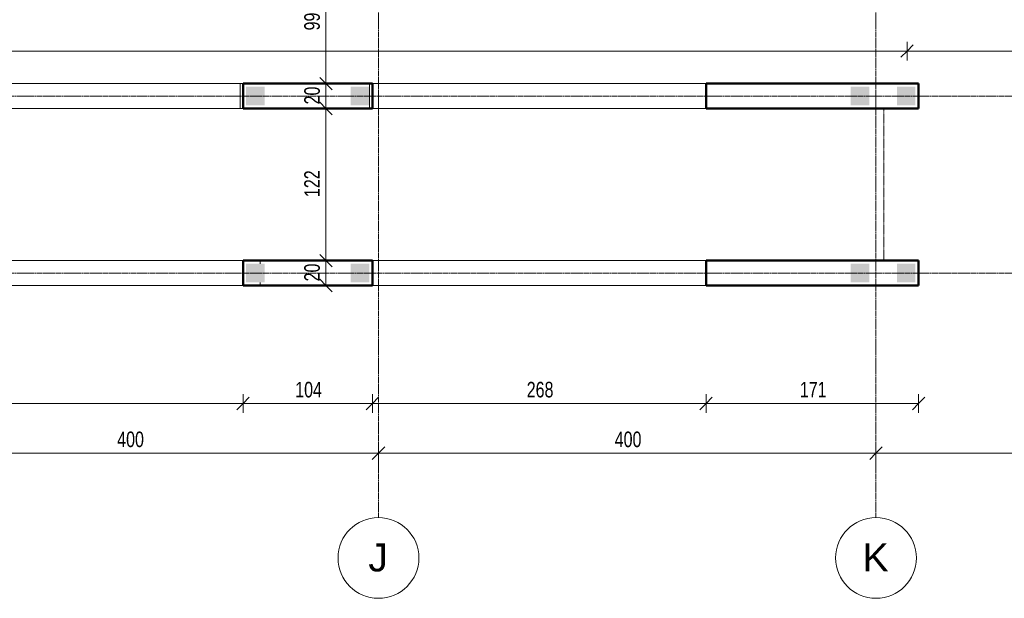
# Model space of a CAD drawing. Header units: millimetres. Extents: x 8507 to 240958, y -8745 to 78383.
# Tile 38 of 71: x 88289 to 96205, y 46643 to 51298. Entities that reach past the tile are written whole.
import ezdxf

# ---------------------------------------------------------------- set-up
doc = ezdxf.new("R2010")
doc.units = ezdxf.units.MM
doc.linetypes.add('Ligne de quadrillage', pattern=[22.225, 12.7, -3.175, 3.175, -3.175])
doc.linetypes.add('Projeté', pattern=[3.96875, 2.38125, -1.5875])
for name, color, linetype, lineweight in [('A-ANNO-DIMS', 211, 'Continuous', 9), ('A-ANNO-DIMS-50', 211, 'Continuous', 9), ('A-DETL-GENF', 92, 'Continuous', 5), ('A-WALL', 113, 'Continuous', 9), ('S-GRID', 1, 'Continuous', 9), ('S-GRID-IDEN', 1, 'Continuous', 9), ('S-STRS-MBND', 31, 'Projeté', 5)]:
    doc.layers.add(name, color=color, linetype=linetype, lineweight=lineweight)
doc.styles.add('Arial', font='arial.ttf', dxfattribs={"height": 225})
doc.styles.add('Arial Narrow_4', font='ARIALN.TTF', dxfattribs={"width": 0.9, "height": 125})
doc.dimstyles.new('AB6_1_50_-_GB', dxfattribs={"dimscale": 304.8, "dimtxt": 127.928872, "dimasz": 0.328084, "dimexe": 0.246063, "dimexo": 0.0625, "dimgap": 0.04101, "dimtad": 1, "dimdec": 0, "dimlfac": 0.1, "dimdsep": 46, "dimtxsty": 'Arial Narrow_4', "dimblk1": 'OBLIQUE', "dimblk2": 'OBLIQUE', "dimsah": 1, "dimcen": 0.09, "dimazin": 0, "dimtfac": 1, "dimtdec": 4, "dimtix": 1, "dimtmove": 0, "dimatfit": 3, "dimfxl": 0.246063, "dimfxlon": 1, "dimtvp": 1, "dimtolj": 1, "dimtzin": 0, "dimarcsym": 2})

# ---------------------------------------------------------------- blocks, each defined once
blk = doc.blocks.new('Quadrillage - M_Extrémité de la ligne de quadrillage - Cercle-11575-R-1 variante')
at = {"layer": 'S-GRID-IDEN'}
blk.add_circle((0, 0), 6.5, dxfattribs=at)
blk = doc.blocks.new('DIMBLOCK38-R-1 variante')
at = {"layer": 'A-ANNO-DIMS-50', "lineweight": 18}
for p, q in [((90751.3, 49359.2), (90701.3, 49409.2)), ((90751.3, 49359.2), (90801.3, 49309.2)), ((90751.3, 49159.2), (90701.3, 49209.2)), ((90751.3, 49159.2), (90801.3, 49109.2))]:
    blk.add_line(p, q, dxfattribs=at)
at = {"layer": 'A-ANNO-DIMS-50'}
for p, q in [((90751.3, 49359.2), (90676.3, 49359.2)), ((90751.3, 49159.2), (90751.3, 49359.2)), ((90751.3, 49359.2), (90826.3, 49359.2)), ((90751.3, 49159.2), (90676.3, 49159.2)), ((90751.3, 49159.2), (90826.3, 49159.2))]:
    blk.add_line(p, q, dxfattribs=at)
at = {"layer": 'A-ANNO-DIMS-50', "color": 0, "insert": (90577.2, 49192.2), "char_height": 125, "width": 160.825, "attachment_point": 1, "rotation": 90, "line_spacing_factor": 0.974696, "style": 'Arial Narrow_4'}
blk.add_mtext('20', dxfattribs=at)
blk = doc.blocks.new('_Oblique')
at = {"color": 0, "linetype": 'ByBlock', "lineweight": -2}
blk.add_line((-0.5, -0.5), (0.5, 0.5), dxfattribs=at)
blk = doc.blocks.new('DIMBLOCK39-R-1 variante')
at = {"layer": 'A-ANNO-DIMS-50', "lineweight": 18}
for p, q in [((90751.3, 50583.1), (90701.3, 50633.1)), ((90751.3, 50583.1), (90801.3, 50533.1)), ((90751.3, 49359.2), (90701.3, 49409.2)), ((90751.3, 49359.2), (90801.3, 49309.2))]:
    blk.add_line(p, q, dxfattribs=at)
at = {"layer": 'A-ANNO-DIMS-50'}
for p, q in [((90751.3, 50583.1), (90676.3, 50583.1)), ((90751.3, 49359.2), (90751.3, 50583.1)), ((90751.3, 50583.1), (90826.3, 50583.1)), ((90751.3, 49359.2), (90676.3, 49359.2)), ((90751.3, 49359.2), (90826.3, 49359.2))]:
    blk.add_line(p, q, dxfattribs=at)
at = {"layer": 'A-ANNO-DIMS-50', "color": 0, "insert": (90577.2, 49870.7), "char_height": 125, "width": 241.237, "attachment_point": 1, "rotation": 90, "line_spacing_factor": 0.974696, "style": 'Arial Narrow_4'}
blk.add_mtext('122', dxfattribs=at)
blk = doc.blocks.new('DIMBLOCK40-R-1 variante')
at = {"layer": 'A-ANNO-DIMS-50', "lineweight": 18}
for p, q in [((90751.3, 50783.1), (90701.3, 50833.1)), ((90751.3, 50783.1), (90801.3, 50733.1)), ((90751.3, 50583.1), (90701.3, 50633.1)), ((90751.3, 50583.1), (90801.3, 50533.1))]:
    blk.add_line(p, q, dxfattribs=at)
at = {"layer": 'A-ANNO-DIMS-50'}
for p, q in [((90751.3, 50783.1), (90676.3, 50783.1)), ((90751.3, 50583.1), (90751.3, 50783.1)), ((90751.3, 50783.1), (90826.3, 50783.1)), ((90751.3, 50583.1), (90676.3, 50583.1)), ((90751.3, 50583.1), (90826.3, 50583.1))]:
    blk.add_line(p, q, dxfattribs=at)
at = {"layer": 'A-ANNO-DIMS-50', "color": 0, "insert": (90577.2, 50616.1), "char_height": 125, "width": 160.825, "attachment_point": 1, "rotation": 90, "line_spacing_factor": 0.974696, "style": 'Arial Narrow_4'}
blk.add_mtext('20', dxfattribs=at)
blk = doc.blocks.new('DIMBLOCK41-R-1 variante')
at = {"layer": 'A-ANNO-DIMS-50'}
for p, q in [((90751.3, 51773.7), (90676.3, 51773.7)), ((90751.3, 50783.1), (90751.3, 51773.7)), ((90751.3, 51773.7), (90826.3, 51773.7)), ((90751.3, 50783.1), (90676.3, 50783.1)), ((90751.3, 50783.1), (90826.3, 50783.1))]:
    blk.add_line(p, q, dxfattribs=at)
at = {"layer": 'A-ANNO-DIMS-50', "lineweight": 18}
for p, q in [((90751.3, 51773.7), (90701.3, 51823.7)), ((90751.3, 51773.7), (90801.3, 51723.7)), ((90751.3, 50783.1), (90701.3, 50833.1)), ((90751.3, 50783.1), (90801.3, 50733.1))]:
    blk.add_line(p, q, dxfattribs=at)
at = {"layer": 'A-ANNO-DIMS-50', "color": 0, "insert": (90577.2, 51211.4), "char_height": 125, "width": 160.825, "attachment_point": 1, "rotation": 90, "line_spacing_factor": 0.974696, "style": 'Arial Narrow_4'}
blk.add_mtext('99', dxfattribs=at)
blk = doc.blocks.new('DIMBLOCK151-R-1 variante')
at = {"layer": 'A-ANNO-DIMS-50'}
for p, q in [((87173.7, 47810.1), (87173.7, 47885.1)), ((91173.7, 47810.1), (91173.7, 47885.1)), ((87173.7, 47810.1), (91173.7, 47810.1)), ((87173.7, 47810.1), (87173.7, 47735.1)), ((91173.7, 47810.1), (91173.7, 47735.1))]:
    blk.add_line(p, q, dxfattribs=at)
at = {"layer": 'A-ANNO-DIMS-50', "lineweight": 18}
for p, q in [((87173.7, 47810.1), (87223.7, 47860.1)), ((91173.7, 47810.1), (91223.7, 47860.1)), ((87173.7, 47810.1), (87123.7, 47760.1)), ((91173.7, 47810.1), (91123.7, 47760.1))]:
    blk.add_line(p, q, dxfattribs=at)
at = {"layer": 'A-ANNO-DIMS-50', "color": 0, "insert": (89073.1, 47984.2), "char_height": 125, "width": 241.237, "attachment_point": 1, "line_spacing_factor": 0.974696, "style": 'Arial Narrow_4'}
blk.add_mtext('400', dxfattribs=at)
blk = doc.blocks.new('DIMBLOCK152-R-1 variante')
at = {"layer": 'A-ANNO-DIMS-50'}
for p, q in [((91173.7, 47810.1), (91173.7, 47885.1)), ((95173.7, 47810.1), (95173.7, 47885.1)), ((91173.7, 47810.1), (95173.7, 47810.1)), ((91173.7, 47810.1), (91173.7, 47735.1)), ((95173.7, 47810.1), (95173.7, 47735.1))]:
    blk.add_line(p, q, dxfattribs=at)
at = {"layer": 'A-ANNO-DIMS-50', "lineweight": 18}
for p, q in [((91173.7, 47810.1), (91223.7, 47860.1)), ((95173.7, 47810.1), (95223.7, 47860.1)), ((91173.7, 47810.1), (91123.7, 47760.1)), ((95173.7, 47810.1), (95123.7, 47760.1))]:
    blk.add_line(p, q, dxfattribs=at)
at = {"layer": 'A-ANNO-DIMS-50', "color": 0, "insert": (93073.1, 47984.2), "char_height": 125, "width": 241.237, "attachment_point": 1, "line_spacing_factor": 0.974696, "style": 'Arial Narrow_4'}
blk.add_mtext('400', dxfattribs=at)
blk = doc.blocks.new('DIMBLOCK153-R-1 variante')
at = {"layer": 'A-ANNO-DIMS-50'}
for p, q in [((95173.7, 47810.1), (95173.7, 47885.1)), ((99173.7, 47810.1), (99173.7, 47885.1)), ((95173.7, 47810.1), (99173.7, 47810.1)), ((95173.7, 47810.1), (95173.7, 47735.1)), ((99173.7, 47810.1), (99173.7, 47735.1))]:
    blk.add_line(p, q, dxfattribs=at)
at = {"layer": 'A-ANNO-DIMS-50', "lineweight": 18}
for p, q in [((95173.7, 47810.1), (95223.7, 47860.1)), ((99173.7, 47810.1), (99223.7, 47860.1)), ((95173.7, 47810.1), (95123.7, 47760.1)), ((99173.7, 47810.1), (99123.7, 47760.1))]:
    blk.add_line(p, q, dxfattribs=at)
at = {"layer": 'A-ANNO-DIMS-50', "color": 0, "insert": (97073.1, 47984.2), "char_height": 125, "width": 241.237, "attachment_point": 1, "line_spacing_factor": 0.974696, "style": 'Arial Narrow_4'}
blk.add_mtext('400', dxfattribs=at)
blk = doc.blocks.new('DIMBLOCK218-R-1 variante')
at = {"layer": 'A-ANNO-DIMS-50', "lineweight": 18}
for p, q in [((86126.2, 48210.1), (86076.2, 48160.1)), ((86126.2, 48210.1), (86176.2, 48260.1)), ((90084.7, 48210.1), (90034.7, 48160.1)), ((90084.7, 48210.1), (90134.7, 48260.1))]:
    blk.add_line(p, q, dxfattribs=at)
at = {"layer": 'A-ANNO-DIMS-50'}
for p, q in [((86126.2, 48210.1), (86126.2, 48285.1)), ((86126.2, 48210.1), (90084.7, 48210.1)), ((86126.2, 48210.1), (86126.2, 48135.1)), ((90084.7, 48210.1), (90084.7, 48285.1)), ((90084.7, 48210.1), (90084.7, 48135.1))]:
    blk.add_line(p, q, dxfattribs=at)
at = {"layer": 'A-ANNO-DIMS-50', "color": 0, "insert": (88005, 48384.2), "char_height": 125, "width": 241.237, "attachment_point": 1, "line_spacing_factor": 0.974696, "style": 'Arial Narrow_4'}
blk.add_mtext('396', dxfattribs=at)
blk = doc.blocks.new('DIMBLOCK219-R-1 variante')
at = {"layer": 'A-ANNO-DIMS-50', "lineweight": 18}
for p, q in [((90084.7, 48210.1), (90034.7, 48160.1)), ((90084.7, 48210.1), (90134.7, 48260.1)), ((91124.9, 48210.1), (91074.9, 48160.1)), ((91124.9, 48210.1), (91174.9, 48260.1))]:
    blk.add_line(p, q, dxfattribs=at)
at = {"layer": 'A-ANNO-DIMS-50'}
for p, q in [((90084.7, 48210.1), (90084.7, 48285.1)), ((90084.7, 48210.1), (91124.9, 48210.1)), ((90084.7, 48210.1), (90084.7, 48135.1)), ((91124.9, 48210.1), (91124.9, 48285.1)), ((91124.9, 48210.1), (91124.9, 48135.1))]:
    blk.add_line(p, q, dxfattribs=at)
at = {"layer": 'A-ANNO-DIMS-50', "color": 0, "insert": (90504.3, 48384.2), "char_height": 125, "width": 241.237, "attachment_point": 1, "line_spacing_factor": 0.974696, "style": 'Arial Narrow_4'}
blk.add_mtext('104', dxfattribs=at)
blk = doc.blocks.new('DIMBLOCK220-R-1 variante')
at = {"layer": 'A-ANNO-DIMS-50', "lineweight": 18}
for p, q in [((91124.9, 48210.1), (91074.9, 48160.1)), ((91124.9, 48210.1), (91174.9, 48260.1)), ((93807.2, 48210.1), (93757.2, 48160.1)), ((93807.2, 48210.1), (93857.2, 48260.1))]:
    blk.add_line(p, q, dxfattribs=at)
at = {"layer": 'A-ANNO-DIMS-50'}
for p, q in [((91124.9, 48210.1), (91124.9, 48285.1)), ((91124.9, 48210.1), (93807.2, 48210.1)), ((91124.9, 48210.1), (91124.9, 48135.1)), ((93807.2, 48210.1), (93807.2, 48285.1)), ((93807.2, 48210.1), (93807.2, 48135.1))]:
    blk.add_line(p, q, dxfattribs=at)
at = {"layer": 'A-ANNO-DIMS-50', "color": 0, "insert": (92365.6, 48384.2), "char_height": 125, "width": 241.237, "attachment_point": 1, "line_spacing_factor": 0.974696, "style": 'Arial Narrow_4'}
blk.add_mtext('268', dxfattribs=at)
blk = doc.blocks.new('DIMBLOCK221-R-1 variante')
at = {"layer": 'A-ANNO-DIMS-50', "lineweight": 18}
for p, q in [((93807.2, 48210.1), (93757.2, 48160.1)), ((93807.2, 48210.1), (93857.2, 48260.1)), ((95516.2, 48210.1), (95466.2, 48160.1)), ((95516.2, 48210.1), (95566.2, 48260.1))]:
    blk.add_line(p, q, dxfattribs=at)
at = {"layer": 'A-ANNO-DIMS-50'}
for p, q in [((93807.2, 48210.1), (93807.2, 48285.1)), ((93807.2, 48210.1), (95516.2, 48210.1)), ((93807.2, 48210.1), (93807.2, 48135.1)), ((95516.2, 48210.1), (95516.2, 48285.1)), ((95516.2, 48210.1), (95516.2, 48135.1))]:
    blk.add_line(p, q, dxfattribs=at)
at = {"layer": 'A-ANNO-DIMS-50', "color": 0, "insert": (94561.2, 48384.2), "char_height": 125, "width": 241.237, "attachment_point": 1, "line_spacing_factor": 0.974696, "style": 'Arial Narrow_4'}
blk.add_mtext('171', dxfattribs=at)
blk = doc.blocks.new('DIMBLOCK321-R-1 variante')
at = {"layer": 'A-ANNO-DIMS-50'}
for p, q in [((59423.7, 51045.5), (59423.7, 51120.5)), ((95423.7, 51045.5), (95423.7, 51120.5)), ((59423.7, 51045.5), (95423.7, 51045.5)), ((59423.7, 51045.5), (59423.7, 50970.5)), ((95423.7, 51045.5), (95423.7, 50970.5))]:
    blk.add_line(p, q, dxfattribs=at)
at = {"layer": 'A-ANNO-DIMS-50', "lineweight": 18}
for p, q in [((59423.7, 51045.5), (59473.7, 51095.5)), ((95423.7, 51045.5), (95473.7, 51095.5)), ((59423.7, 51045.5), (59373.7, 50995.5)), ((95423.7, 51045.5), (95373.7, 50995.5))]:
    blk.add_line(p, q, dxfattribs=at)
at = {"layer": 'A-ANNO-DIMS-50', "color": 0, "insert": (77289.6, 51219.6), "char_height": 125, "width": 321.65, "attachment_point": 1, "line_spacing_factor": 0.974696, "style": 'Arial Narrow_4'}
blk.add_mtext('3600', dxfattribs=at)
blk = doc.blocks.new('DIMBLOCK322-R-1 variante')
at = {"layer": 'A-ANNO-DIMS-50'}
for p, q in [((95423.7, 51045.5), (95423.7, 51120.5)), ((99042.6, 51045.5), (99042.6, 51120.5)), ((95423.7, 51045.5), (99042.6, 51045.5)), ((95423.7, 51045.5), (95423.7, 50970.5)), ((99042.6, 51045.5), (99042.6, 50970.5))]:
    blk.add_line(p, q, dxfattribs=at)
at = {"layer": 'A-ANNO-DIMS-50', "lineweight": 18}
for p, q in [((95423.7, 51045.5), (95473.7, 51095.5)), ((99042.6, 51045.5), (99092.6, 51095.5)), ((95423.7, 51045.5), (95373.7, 50995.5)), ((99042.6, 51045.5), (98992.6, 50995.5))]:
    blk.add_line(p, q, dxfattribs=at)
at = {"layer": 'A-ANNO-DIMS-50', "color": 0, "insert": (97132.6, 51219.6), "char_height": 125, "width": 241.237, "attachment_point": 1, "line_spacing_factor": 0.974696, "style": 'Arial Narrow_4'}
blk.add_mtext('362', dxfattribs=at)

msp = doc.modelspace()

# ---------------------------------------------------------------- hatches: boundary and pattern name
at = {"layer": 'A-DETL-GENF'}
for points in [[(90109.73, 50608.12), (90259.73, 50608.12), (90259.73, 50758.12), (90109.73, 50758.12)], [(90949.73, 50608.12), (91099.73, 50608.12), (91099.73, 50758.12), (90949.73, 50758.12)], [(94971.25, 50608.12), (95121.25, 50608.12), (95121.25, 50758.12), (94971.25, 50758.12)], [(95341.25, 50608.12), (95491.25, 50608.12), (95491.25, 50758.12), (95341.25, 50758.12)], [(90109.73, 49184.24), (90259.73, 49184.24), (90259.73, 49334.24), (90109.73, 49334.24)], [(90949.93, 49184.24), (91099.93, 49184.24), (91099.93, 49334.24), (90949.93, 49334.24)], [(94971.25, 49184.24), (95121.25, 49184.24), (95121.25, 49334.24), (94971.25, 49334.24)], [(95341.25, 49184.24), (95491.25, 49184.24), (95491.25, 49334.24), (95341.25, 49334.24)]]:
    msp.add_hatch(color=8, dxfattribs=at).paths.add_polyline_path(points)

# ---------------------------------------------------------------- linework, layer by layer
at = {"layer": 'A-WALL'}
for p, q in [((86126.25, 50783.12), (95516.25, 50783.12)), ((90062.22, 50783.12), (90062.22, 50583.12)), ((91102.22, 50783.12), (91102.22, 50583.12)), ((86126.25, 50583.12), (90084.73, 50583.12)), ((91124.73, 50583.12), (93807.23, 50583.12)), ((86126.25, 49359.24), (93807.23, 49359.24)), ((90223, 49359.24), (90223, 49334.24)), ((86126.25, 49159.24), (90084.73, 49159.24)), ((90223, 49184.24), (90223, 49159.24)), ((91124.93, 49159.24), (93807.23, 49159.24))]:
    msp.add_line(p, q, dxfattribs=at)
at = {"layer": 'A-WALL', "lineweight": 50}
for p, q in [((90084.73, 50783.12), (91124.73, 50783.12)), ((90084.73, 50583.12), (90084.73, 50783.12)), ((91124.73, 50583.12), (91124.73, 50783.12)), ((95516.25, 50783.12), (93807.23, 50783.12)), ((93807.23, 50583.12), (93807.23, 50783.12)), ((95516.25, 50583.12), (95516.25, 50783.12)), ((91124.73, 50583.12), (90084.73, 50583.12)), ((93807.23, 50583.12), (95516.25, 50583.12)), ((90084.73, 49359.24), (91124.93, 49359.24)), ((90084.73, 49159.24), (90084.73, 49359.24)), ((91124.93, 49159.24), (91124.93, 49359.24)), ((95516.25, 49359.24), (93807.23, 49359.24)), ((93807.23, 49159.24), (93807.23, 49359.24)), ((95516.25, 49159.24), (95516.25, 49359.24)), ((91124.93, 49159.24), (90084.73, 49159.24)), ((93807.23, 49159.24), (95516.25, 49159.24))]:
    msp.add_line(p, q, dxfattribs=at)
at = {"layer": 'S-GRID', "linetype": 'Ligne de quadrillage'}
for p, q in [((91173.65, 47292.72), (91173.65, 65870.79)), ((95173.65, 47292.72), (95173.65, 65870.79)), ((85273.65, 50683.12), (102467.67, 50683.12)), ((85273.65, 49259.24), (102467.67, 49259.24))]:
    msp.add_line(p, q, dxfattribs=at)
at = {"layer": 'S-STRS-MBND'}
for p, q in [((95236.25, 50583.12), (86076.25, 50583.12)), ((95236.25, 49359.24), (95236.25, 50583.12)), ((95236.25, 49359.24), (86076.25, 49359.24))]:
    msp.add_line(p, q, dxfattribs=at)

# ---------------------------------------------------------------- block references
at = {"layer": 'S-GRID-IDEN', "xscale": 49.99999999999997, "yscale": 49.99999999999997, "zscale": 49.99999999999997}
for p in [(91173.65, 46967.72), (95173.65, 46967.72)]:
    msp.add_blockref('Quadrillage - M_Extrémité de la ligne de quadrillage - Cercle-11575-R-1 variante', p, dxfattribs=at)

# ---------------------------------------------------------------- dimensions: what is measured, and where the dimension line sits
at = {"layer": 'A-ANNO-DIMS'}
for base, p1, p2, override, picture, middle in [((90751.26, 51773.73), (90676.26, 50783.12), (90676.26, 51773.73), {"dimpost": '<>', "dimfxl": 990.609235}, 'DIMBLOCK41-R-1 variante', (90674.94, 51278.42)), ((90751.26, 50783.12), (90676.26, 50583.12), (90676.26, 50783.12), {"dimpost": '<>', "dimfxl": 200}, 'DIMBLOCK40-R-1 variante', (90674.94, 50683.12)), ((90751.26, 50583.12), (90676.26, 49359.24), (90676.26, 50583.12), {"dimpost": '<>', "dimfxl": 1223.88153}, 'DIMBLOCK39-R-1 variante', (90676.01, 49971.18)), ((90751.26, 49359.24), (90676.26, 49159.24), (90676.26, 49359.24), {"dimpost": '<>', "dimfxl": 200}, 'DIMBLOCK38-R-1 variante', (90674.94, 49259.24))]:
    dim = msp.add_linear_dim(base=base, p1=p1, p2=p2, angle=90, dimstyle='AB6_1_50_-_GB', override=override, dxfattribs=at)
    dim.commit()
    dim.dimension.update_dxf_attribs({"geometry": picture, "text_midpoint": middle})
for base, p1, p2, override, picture, middle in [((95423.65, 51045.51), (59423.65, 51120.51), (95423.65, 51120.51), {"dimpost": '<>', "dimfxl": 36000}, 'DIMBLOCK321-R-1 variante', (77423.65, 51121.84)), ((99042.56, 51045.51), (95423.65, 51120.51), (99042.56, 51120.51), {"dimpost": '<>', "dimfxl": 3618.9044}, 'DIMBLOCK322-R-1 variante', (97233.11, 51121.84)), ((90084.73, 48210.14), (86126.25, 48285.14), (90084.73, 48285.14), {"dimpost": '<>', "dimfxl": 3958.487621}, 'DIMBLOCK218-R-1 variante', (88105.49, 48286.46)), ((91124.93, 48210.14), (90084.73, 48285.14), (91124.93, 48285.14), {"dimpost": '<>', "dimfxl": 1040.194259}, 'DIMBLOCK219-R-1 variante', (90604.83, 48286.46)), ((93807.23, 48210.14), (91124.93, 48285.14), (93807.23, 48285.14), {"dimpost": '<>', "dimfxl": 2682.30544}, 'DIMBLOCK220-R-1 variante', (92466.08, 48286.46)), ((95516.25, 48210.14), (93807.23, 48285.14), (95516.25, 48285.14), {"dimpost": '<>', "dimfxl": 1709.012379}, 'DIMBLOCK221-R-1 variante', (94661.74, 48285.39)), ((91173.65, 47810.14), (87173.65, 47885.14), (91173.65, 47885.14), {"dimpost": '<>', "dimfxl": 4000}, 'DIMBLOCK151-R-1 variante', (89173.65, 47886.46)), ((95173.65, 47810.14), (91173.65, 47885.14), (95173.65, 47885.14), {"dimpost": '<>', "dimfxl": 4000}, 'DIMBLOCK152-R-1 variante', (93173.65, 47886.46)), ((99173.65, 47810.14), (95173.65, 47885.14), (99173.65, 47885.14), {"dimpost": '<>', "dimfxl": 4000}, 'DIMBLOCK153-R-1 variante', (97173.65, 47886.46))]:
    dim = msp.add_linear_dim(base=base, p1=p1, p2=p2, dimstyle='AB6_1_50_-_GB', override=override, dxfattribs=at)
    dim.commit()
    dim.dimension.update_dxf_attribs({"geometry": picture, "text_midpoint": middle})

# ---------------------------------------------------------------- next in the draw order: texts
at = {"layer": 'S-GRID-IDEN', "char_height": 225, "attachment_point": 1, "style": 'Arial', "bg_fill": 3, "box_fill_scale": 1.25, "bg_fill_color": 256, "bg_fill_true_color": 13158600, "bg_fill_transparency": 0}
for s, insert, width in [('J', (91092.59, 47084), 192.405), ('K', (95066.09, 47084), 256.54)]:
    msp.add_mtext(s, dxfattribs=dict(at, insert=insert, width=width))

doc.saveas('drawing.dxf')
